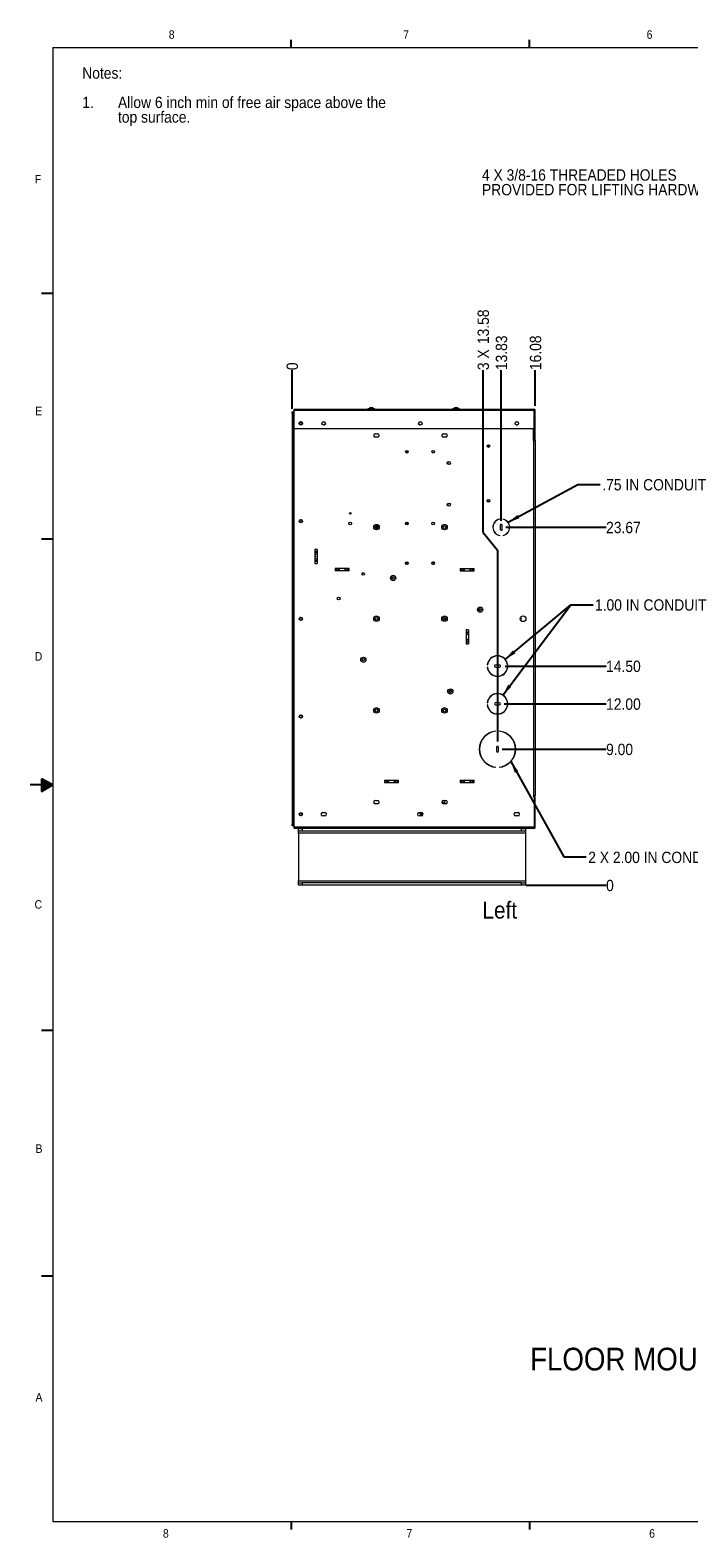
# Paper-space layout '2' of a CAD drawing. Header units: inches. Extents: x 1 to 109, y 1 to 85.
# Tile 1 of 134: x 1 to 38, y 1 to 84. Entities that reach past the tile are written whole.
import ezdxf

# ---------------------------------------------------------------- set-up
doc = ezdxf.new("R2010")
doc.units = ezdxf.units.IN
doc.header["$MEASUREMENT"] = 0
doc.layers.add('FORMAT', color=7, linetype='Continuous')
doc.styles.add('SLDTEXTSTYLE0', font='GOTHIC.TTF', dxfattribs={"width": 0.913})
doc.styles.add('SLDTEXTSTYLE1', font='GOTHIC.TTF', dxfattribs={"width": 0.913})
doc.styles.get("Standard").update_dxf_attribs({"font": 'GOTHIC.TTF'})
doc.dimstyles.new('SLDDIMSTYLE0', dxfattribs={"dimtxt": 0.625, "dimasz": 0.65, "dimexe": 0, "dimexo": 0.0625, "dimgap": 0.15625, "dimtad": 0, "dimtih": 1, "dimtoh": 1, "dimdec": 0, "dimlfac": 1.2, "dimrnd": 1e-09, "dimzin": 12, "dimdsep": 46, "dimtxsty": 'SLDTEXTSTYLE0', "dimblk1": 'NONE', "dimblk2": 'NONE', "dimsah": 1, "dimcen": 0.09, "dimadec": 0, "dimazin": 3, "dimtfac": 1, "dimtdec": 0, "dimtofl": 0, "dimtmove": 0, "dimatfit": 3, "dimldrblk": 'NONE', "dimfxl": 1, "dimfrac": 2, "dimtolj": 1, "dimtzin": 12, "dimarcsym": 0})
doc.dimstyles.new('SLDDIMSTYLE1', dxfattribs={"dimtxt": 0.625, "dimasz": 0.65, "dimexe": 0, "dimexo": 0.0625, "dimgap": 0.15625, "dimtad": 0, "dimtih": 1, "dimtoh": 1, "dimlfac": 1.2, "dimrnd": 1e-09, "dimzin": 12, "dimdsep": 46, "dimtxsty": 'SLDTEXTSTYLE0', "dimblk1": 'NONE', "dimblk2": 'NONE', "dimsah": 1, "dimcen": 0.09, "dimadec": 0, "dimazin": 3, "dimtfac": 1, "dimtofl": 0, "dimtmove": 0, "dimatfit": 3, "dimldrblk": 'NONE', "dimfxl": 1, "dimfrac": 2, "dimtolj": 1, "dimtzin": 12, "dimarcsym": 0})
doc.dimstyles.new('SLDDIMSTYLE2', dxfattribs={"dimtxt": 0, "dimasz": 0.65, "dimexe": 0, "dimexo": 0.0625, "dimgap": 0, "dimtad": 0, "dimtih": 1, "dimtoh": 1, "dimdec": 0, "dimrnd": 1e-09, "dimzin": 0, "dimdsep": 46, "dimtxsty": 'Standard', "dimsah": 1, "dimcen": 0.09, "dimadec": 0, "dimazin": 0, "dimtfac": 0.65, "dimtdec": 0, "dimtofl": 0, "dimtmove": 0, "dimatfit": 3, "dimfxl": 1, "dimfrac": 2, "dimtolj": 1, "dimtzin": 0, "dimarcsym": 0})
doc.dimstyles.new('SLDDIMSTYLE3', dxfattribs={"dimtxt": 0.625, "dimasz": 0.65, "dimexe": 0, "dimexo": 0.0625, "dimgap": 0.15625, "dimtad": 0, "dimtih": 1, "dimtoh": 1, "dimlfac": 1.2, "dimrnd": 1e-09, "dimzin": 4, "dimdsep": 46, "dimtxsty": 'SLDTEXTSTYLE0', "dimblk1": 'NONE', "dimblk2": 'NONE', "dimsah": 1, "dimcen": 0.09, "dimadec": 0, "dimazin": 1, "dimtfac": 1, "dimtofl": 0, "dimtmove": 0, "dimatfit": 3, "dimldrblk": 'NONE', "dimfxl": 1, "dimfrac": 2, "dimtolj": 1, "dimtzin": 12, "dimarcsym": 0})

# ---------------------------------------------------------------- blocks, each defined once
blk = doc.blocks.new('SW_NOTE_10')
at = {"layer": 'FORMAT', "color": 0, "ltscale": 5, "char_height": 0.625, "attachment_point": 1, "style": 'SLDTEXTSTYLE0'}
for s, insert in [('Notes:', (0, 0.798)), ('1.', (0, -0.818)), ('Allow 6 inch min of free air space above the ', (1.969, -0.818)), ('top surface.', (1.969, -1.626))]:
    blk.add_mtext(s, dxfattribs=dict(at, insert=insert))
blk = doc.blocks.new('SW_NOTE_19')
at = {"layer": 'FORMAT', "color": 0, "ltscale": 5, "char_height": 0.625, "attachment_point": 1, "style": 'SLDTEXTSTYLE0'}
for s, insert in [('4 X 3/8-16 THREADED HOLES', (-14.375, 1.211)), ('PROVIDED FOR LIFTING HARDWARE', (-14.375, 0.403))]:
    blk.add_mtext(s, dxfattribs=dict(at, insert=insert))
blk = doc.blocks.new('_D_54')
at = {"layer": 'FORMAT', "color": 1, "ltscale": 5}
blk.add_line((28.687, 37.137), (33.092, 37.137), dxfattribs=at)
at = {"layer": 'FORMAT', "color": 1, "ltscale": 5, "insert": (33.092, 37.439), "char_height": 0.625, "attachment_point": 1, "style": 'SLDTEXTSTYLE0'}
blk.add_mtext('0', dxfattribs=at)
blk = doc.blocks.new('_NONE')
blk = doc.blocks.new('_D_55')
at = {"layer": 'FORMAT', "color": 1, "ltscale": 5}
blk.add_line((27.359, 44.637), (33.092, 44.637), dxfattribs=at)
at = {"layer": 'FORMAT', "color": 1, "ltscale": 5, "insert": (33.092, 44.939), "char_height": 0.625, "attachment_point": 1, "style": 'SLDTEXTSTYLE0'}
blk.add_mtext('9.00', dxfattribs=at)
blk = doc.blocks.new('_D_56')
at = {"layer": 'FORMAT', "color": 1, "ltscale": 5}
blk.add_line((27.476, 47.133), (33.092, 47.133), dxfattribs=at)
at = {"layer": 'FORMAT', "color": 1, "ltscale": 5, "insert": (33.092, 47.435), "char_height": 0.625, "attachment_point": 1, "style": 'SLDTEXTSTYLE0'}
blk.add_mtext('12.00', dxfattribs=at)
blk = doc.blocks.new('_D_57')
at = {"layer": 'FORMAT', "color": 1, "ltscale": 5}
blk.add_line((27.526, 49.216), (33.092, 49.216), dxfattribs=at)
at = {"layer": 'FORMAT', "color": 1, "ltscale": 5, "insert": (33.092, 49.518), "char_height": 0.625, "attachment_point": 1, "style": 'SLDTEXTSTYLE0'}
blk.add_mtext('14.50', dxfattribs=at)
blk = doc.blocks.new('_D_58')
at = {"layer": 'FORMAT', "color": 1, "ltscale": 5}
blk.add_line((27.568, 56.866), (33.092, 56.866), dxfattribs=at)
at = {"layer": 'FORMAT', "color": 1, "ltscale": 5, "insert": (33.092, 57.168), "char_height": 0.625, "attachment_point": 1, "style": 'SLDTEXTSTYLE0'}
blk.add_mtext('23.67', dxfattribs=at)
blk = doc.blocks.new('_D_59')
at = {"layer": 'FORMAT', "color": 1, "ltscale": 5}
blk.add_line((15.793, 63.393), (15.793, 65.528), dxfattribs=at)
at = {"layer": 'FORMAT', "color": 1, "ltscale": 5, "insert": (15.491, 65.528), "char_height": 0.625, "attachment_point": 1, "rotation": 90, "style": 'SLDTEXTSTYLE0'}
blk.add_mtext('0', dxfattribs=at)
blk = doc.blocks.new('_D_60')
at = {"layer": 'FORMAT', "color": 1, "ltscale": 5}
for p, q in [((26.316, 56.583), (26.316, 65.528)), ((26.316, 56.583), (27.113, 55.599)), ((27.113, 55.599), (27.113, 45.053))]:
    blk.add_line(p, q, dxfattribs=at)
at = {"layer": 'FORMAT', "color": 1, "ltscale": 5, "char_height": 0.625, "attachment_point": 1, "rotation": 90, "style": 'SLDTEXTSTYLE0'}
for s, insert in [('13.58', (26.013, 66.96)), ('3 X ', (26.013, 65.528))]:
    blk.add_mtext(s, dxfattribs=dict(at, insert=insert))
blk = doc.blocks.new('_D_61')
at = {"layer": 'FORMAT', "color": 1, "ltscale": 5}
blk.add_line((27.318, 57.224), (27.318, 65.528), dxfattribs=at)
at = {"layer": 'FORMAT', "color": 1, "ltscale": 5, "insert": (27.015, 65.528), "char_height": 0.625, "attachment_point": 1, "rotation": 90, "style": 'SLDTEXTSTYLE0'}
blk.add_mtext('13.83', dxfattribs=at)
blk = doc.blocks.new('_D_62')
at = {"layer": 'FORMAT', "color": 1, "ltscale": 5}
blk.add_line((29.193, 63.562), (29.193, 65.528), dxfattribs=at)
at = {"layer": 'FORMAT', "color": 1, "ltscale": 5, "insert": (28.891, 65.528), "char_height": 0.625, "attachment_point": 1, "rotation": 90, "style": 'SLDTEXTSTYLE0'}
blk.add_mtext('16.08', dxfattribs=at)

psp = doc.layouts.new('2')

# ---------------------------------------------------------------- linework, layer by layer
at = {"color": 7, "linetype": 'Continuous', "lineweight": 15, "ltscale": 5}
for p, q in [((15.7934, 63.2261), (15.8681, 63.2261)), ((15.7934, 63.1428), (15.7934, 63.2261)), ((15.8681, 63.2261), (15.8681, 63.1428)), ((15.8848, 63.2261), (15.8681, 63.2261)), ((15.8848, 40.422), (15.8848, 63.2261)), ((15.9012, 63.2261), (15.8848, 63.2261)), ((15.9012, 40.3407), (15.9012, 63.3241)), ((15.9012, 63.3241), (15.9137, 63.3241)), ((15.9137, 63.3857), (29.1189, 63.3857)), ((15.9137, 63.3117), (15.9137, 63.3857)), ((15.9137, 62.2942), (15.9137, 63.3117)), ((29.1189, 63.3117), (15.9137, 63.3117)), ((19.9697, 63.3866), (19.9697, 63.3857)), ((20.3494, 63.3866), (19.9697, 63.3866)), ((20.2747, 63.4003), (20.0444, 63.4003)), ((20.1172, 63.4607), (20.2019, 63.4607)), ((20.3494, 63.3866), (20.3494, 63.3857)), ((25.016, 63.3866), (24.6364, 63.3866)), ((24.6364, 63.3866), (24.6364, 63.3857)), ((24.9413, 63.4003), (24.7111, 63.4003)), ((24.7838, 63.4607), (24.8686, 63.4607)), ((25.016, 63.3866), (25.016, 63.3857)), ((29.1189, 63.3817), (29.1189, 63.3857)), ((29.1189, 63.3817), (29.1189, 63.3117)), ((29.1189, 63.3117), (29.1189, 62.2942)), ((29.143, 61.6692), (29.143, 63.3117)), ((29.143, 63.3117), (29.1929, 63.3117)), ((29.1929, 61.6692), (29.1929, 63.3117)), ((15.7934, 63.1428), (15.7934, 40.5054)), ((15.8681, 63.1428), (15.7934, 63.1428)), ((15.8681, 63.1428), (15.8681, 40.5054)), ((17.4999, 62.6857), (17.5708, 62.6857)), ((17.5708, 62.5041), (17.4999, 62.5041)), ((22.8191, 62.6857), (22.89, 62.6857)), ((22.89, 62.5041), (22.8191, 62.5041)), ((28.1383, 62.6857), (28.2091, 62.6857)), ((28.2091, 62.5041), (28.1383, 62.5041)), ((29.1189, 62.2942), (15.9137, 62.2942)), ((20.3772, 62.0191), (20.508, 62.0191)), ((20.508, 61.8374), (20.3772, 61.8374)), ((24.1272, 62.0191), (24.258, 62.0191)), ((24.258, 61.8374), (24.1272, 61.8374)), ((29.0887, 61.6574), (29.0887, 62.2942)), ((29.0887, 61.7191), (29.1189, 61.7191)), ((29.0887, 61.6692), (29.1189, 61.6692)), ((29.0887, 61.6574), (29.1137, 61.6574)), ((29.1137, 42.0693), (29.1137, 61.6574)), ((29.1137, 61.6574), (29.1926, 61.6574)), ((29.1189, 61.7191), (29.1189, 61.6692)), ((29.1929, 61.6692), (29.143, 61.6692)), ((29.1926, 61.6574), (29.1926, 42.0693)), ((22.1155, 61.106), (22.1155, 60.9588)), ((22.1333, 61.1025), (22.1333, 60.9623)), ((22.1562, 61.0902), (22.1562, 60.9746)), ((22.1739, 61.0699), (22.1739, 60.9949)), ((23.628, 61.0762), (23.628, 60.9886)), ((26.582, 61.3938), (26.582, 61.2965)), ((26.6341, 61.3915), (26.6341, 61.2988)), ((24.352, 60.4565), (24.352, 60.3583)), ((24.3697, 60.4761), (24.3697, 60.3388)), ((24.352, 58.1648), (24.352, 58.0667)), ((24.3697, 58.1844), (24.3697, 58.0471)), ((20.4509, 56.8065), (20.4509, 56.9466)), ((22.1155, 57.1476), (22.1155, 57.0005)), ((22.1333, 57.1442), (22.1333, 57.004)), ((22.1562, 57.1319), (22.1562, 57.0163)), ((22.1739, 57.1116), (22.1739, 57.0366)), ((23.628, 57.1179), (23.628, 57.0303)), ((27.2343, 57.3143), (27.2343, 57.3202)), ((27.2635, 56.9764), (27.2635, 56.7597)), ((27.3726, 56.7574), (27.3718, 56.9741)), ((27.401, 57.3202), (27.401, 57.3143)), ((27.2496, 56.4087), (27.249, 56.4147)), ((27.401, 56.4172), (27.401, 56.4112)), ((17.1743, 55.6468), (17.0443, 55.6468)), ((17.0443, 55.6468), (17.0443, 54.8768)), ((17.0443, 55.551), (17.1743, 55.551)), ((17.1743, 55.482), (17.0443, 55.482)), ((17.0443, 55.4059), (17.1743, 55.4059)), ((17.1743, 55.1177), (17.0443, 55.1177)), ((17.0443, 55.0417), (17.1743, 55.0417)), ((17.1743, 54.9726), (17.0443, 54.9726)), ((17.0443, 54.8768), (17.1743, 54.8768)), ((17.1743, 55.6468), (17.1743, 54.8768)), ((22.0649, 54.9039), (22.0397, 54.8655)), ((22.1834, 54.8972), (22.0649, 54.9039)), ((18.936, 54.5918), (18.1659, 54.5918)), ((18.1659, 54.5918), (18.1659, 54.4618)), ((18.936, 54.4618), (18.1659, 54.4618)), ((18.2618, 54.4618), (18.2618, 54.5918)), ((18.3308, 54.5918), (18.3308, 54.4618)), ((18.4069, 54.4618), (18.4069, 54.5918)), ((18.695, 54.5918), (18.695, 54.4618)), ((18.7711, 54.4618), (18.7711, 54.5918)), ((18.8401, 54.5918), (18.8401, 54.4618)), ((18.936, 54.4618), (18.936, 54.5918)), ((25.0576, 54.5935), (25.0576, 54.4635)), ((25.0576, 54.5935), (25.8276, 54.5935)), ((25.0576, 54.4635), (25.8276, 54.4635)), ((25.1534, 54.4635), (25.1534, 54.5935)), ((25.2225, 54.5935), (25.2225, 54.4635)), ((25.2985, 54.4635), (25.2985, 54.5935)), ((25.5867, 54.5935), (25.5867, 54.4635)), ((25.6628, 54.4635), (25.6628, 54.5935)), ((25.7318, 54.5935), (25.7318, 54.4635)), ((25.8276, 54.4635), (25.8276, 54.5935)), ((26.1114, 52.3447), (26.0935, 52.3447)), ((26.1114, 52.3447), (26.1114, 52.2785)), ((28.4058, 51.7163), (28.4058, 51.934)), ((25.5076, 51.2091), (25.3776, 51.2091)), ((25.3776, 51.2091), (25.3776, 50.4391)), ((25.3776, 51.1133), (25.5076, 51.1133)), ((25.5076, 51.0442), (25.3776, 51.0442)), ((25.3776, 50.9682), (25.5076, 50.9682)), ((25.5076, 51.2091), (25.5076, 50.4391)), ((25.5076, 50.68), (25.3776, 50.68)), ((25.3776, 50.6039), (25.5076, 50.6039)), ((25.5076, 50.5349), (25.3776, 50.5349)), ((25.3776, 50.4391), (25.5076, 50.4391)), ((26.5465, 49.2827), (26.5591, 49.2827)), ((26.5591, 49.1577), (26.5465, 49.1577)), ((26.9426, 49.2243), (26.9426, 49.216)), ((27.226, 49.2743), (26.9926, 49.2743)), ((26.9926, 49.166), (27.226, 49.166)), ((27.276, 49.216), (27.276, 49.2243)), ((27.6595, 49.2827), (27.6721, 49.2827)), ((27.6721, 49.1577), (27.6595, 49.1577)), ((26.9451, 48.6782), (26.9375, 48.6937)), ((24.4939, 47.8651), (24.5023, 47.8831)), ((26.5465, 47.1993), (26.5591, 47.1993)), ((26.5591, 47.0743), (26.5465, 47.0743)), ((26.9426, 47.141), (26.9426, 47.1327)), ((27.226, 47.191), (26.9926, 47.191)), ((26.9926, 47.0827), (27.226, 47.0827)), ((27.207, 46.5791), (27.0116, 46.5791)), ((27.276, 47.1327), (27.276, 47.141)), ((27.6595, 47.1993), (27.6721, 47.1993)), ((27.6721, 47.0743), (27.6595, 47.0743)), ((26.153, 44.9364), (26.153, 44.8914)), ((27.026, 45.6229), (27.026, 45.6354)), ((27.1926, 45.6354), (27.1926, 45.6229)), ((28.028, 45.0369), (28.028, 45.0045)), ((26.153, 44.3822), (26.153, 44.3373)), ((26.2649, 44.1207), (26.2503, 44.1207)), ((27.0551, 44.7535), (27.0551, 44.5202)), ((27.1135, 44.8035), (27.1051, 44.8035)), ((27.1051, 44.4702), (27.1135, 44.4702)), ((27.1635, 44.5202), (27.1635, 44.7535)), ((27.9683, 44.1207), (27.9537, 44.1207)), ((28.028, 44.2691), (28.028, 44.2367)), ((27.026, 43.6382), (27.026, 43.6508)), ((27.1926, 43.6508), (27.1926, 43.6382)), ((20.891, 42.9268), (20.891, 42.7968)), ((20.891, 42.9268), (21.661, 42.9268)), ((20.891, 42.7968), (21.661, 42.7968)), ((20.9868, 42.7968), (20.9868, 42.9268)), ((21.0558, 42.9268), (21.0558, 42.7968)), ((21.1319, 42.7968), (21.1319, 42.9268)), ((21.4201, 42.9268), (21.4201, 42.7968)), ((21.4961, 42.7968), (21.4961, 42.9268)), ((21.5652, 42.9268), (21.5652, 42.7968)), ((21.661, 42.7968), (21.661, 42.9268)), ((25.0576, 42.9268), (25.0576, 42.7968)), ((25.0576, 42.9268), (25.8276, 42.9268)), ((25.0576, 42.7968), (25.8276, 42.7968)), ((25.1534, 42.7968), (25.1534, 42.9268)), ((25.2225, 42.9268), (25.2225, 42.7968)), ((25.2985, 42.7968), (25.2985, 42.9268)), ((25.5867, 42.9268), (25.5867, 42.7968)), ((25.6628, 42.7968), (25.6628, 42.9268)), ((25.7318, 42.9268), (25.7318, 42.7968)), ((25.8276, 42.7968), (25.8276, 42.9268)), ((20.3772, 41.8107), (20.508, 41.8107)), ((20.508, 41.6291), (20.3772, 41.6291)), ((24.0426, 41.753), (24.0426, 41.7374)), ((24.1272, 41.8107), (24.258, 41.8107)), ((24.258, 41.6291), (24.1272, 41.6291)), ((24.2126, 41.7374), (24.2126, 41.8107)), ((29.0826, 42.0693), (29.1137, 42.0693)), ((29.0826, 42.0693), (29.0826, 42.0382)), ((29.1137, 42.053), (29.0826, 42.053)), ((29.0826, 42.0382), (29.1304, 42.0382)), ((29.1926, 42.0693), (29.1137, 42.0693)), ((29.1304, 42.0382), (29.1304, 40.3407)), ((29.1304, 41.9741), (29.1926, 41.9741)), ((29.1926, 40.3407), (29.1926, 41.9741)), ((17.4702, 41.1441), (17.601, 41.1441)), ((17.601, 40.9624), (17.4702, 40.9624)), ((22.7894, 41.1441), (22.9202, 41.1441)), ((22.9202, 40.9624), (22.7894, 40.9624)), ((28.1085, 41.1441), (28.2394, 41.1441)), ((28.2394, 40.9624), (28.1085, 40.9624)), ((15.7934, 40.5054), (15.8681, 40.5054)), ((15.7934, 40.422), (15.7934, 40.5054)), ((15.8681, 40.422), (15.7934, 40.422)), ((15.8681, 40.5054), (15.8681, 40.422)), ((15.8681, 40.422), (15.8848, 40.422)), ((15.9012, 40.422), (15.8848, 40.422)), ((29.1304, 40.3407), (15.9012, 40.3407)), ((15.9012, 40.2618), (15.9012, 40.3407)), ((16.3537, 40.2618), (15.9012, 40.2618)), ((16.1454, 40.1185), (16.1454, 40.2618)), ((16.1454, 40.2618), (16.3537, 40.2618)), ((16.3537, 40.1185), (16.1454, 40.1185)), ((16.1454, 40.0143), (16.1454, 40.1185)), ((28.6454, 40.0143), (16.1454, 40.0143)), ((16.1454, 40.0143), (16.1454, 37.3843)), ((16.3537, 40.2618), (16.3537, 40.1185)), ((28.437, 40.2618), (16.3537, 40.2618)), ((28.437, 40.1185), (16.3537, 40.1185)), ((28.437, 40.1185), (28.437, 40.2618)), ((28.437, 40.2618), (28.6454, 40.2618)), ((29.1137, 40.2618), (28.437, 40.2618)), ((28.6454, 40.1185), (28.437, 40.1185)), ((28.6454, 40.2618), (28.6454, 40.1185)), ((28.6454, 40.1185), (28.6454, 40.0143)), ((28.6454, 40.0143), (28.6454, 37.3843)), ((29.1304, 40.2618), (29.1137, 40.2618)), ((29.1304, 40.3407), (29.1304, 40.2618)), ((29.1304, 40.3407), (29.1926, 40.3407)), ((16.1454, 37.3843), (28.6454, 37.3843)), ((16.1454, 37.2802), (16.1454, 37.3843)), ((16.1454, 37.1368), (16.1454, 37.2802)), ((16.1454, 37.2802), (16.3537, 37.2802)), ((16.3537, 37.1368), (16.1454, 37.1368)), ((16.3537, 37.2802), (16.3537, 37.1368)), ((28.437, 37.2802), (16.3537, 37.2802)), ((28.437, 37.1368), (16.3537, 37.1368)), ((28.437, 37.1368), (28.437, 37.2802)), ((28.437, 37.2802), (28.6454, 37.2802)), ((28.6454, 37.1368), (28.437, 37.1368)), ((28.6454, 37.3843), (28.6454, 37.2802)), ((28.6454, 37.2802), (28.6454, 37.1368))]:
    psp.add_line(p, q, dxfattribs=at)
at = {"color": 8, "linetype": 'Continuous', "lineweight": 15, "ltscale": 5}
for p, q in [((28.4225, 51.7014), (28.4225, 51.9489)), ((29.1137, 42.0382), (29.1137, 42.053))]:
    psp.add_line(p, q, dxfattribs=at)
at = {"color": 7, "linetype": 'Continuous', "lineweight": 15, "ltscale": 5, "flags": 128}
for points in [[(29.1189, 61.6692), (29.1333, 61.6707), (29.143, 61.6733)], [(26.7639, 48.7873), (26.7607, 48.7871), (26.7468, 48.7852)], [(24.4548, 47.8434), (24.4668, 47.8471), (24.486, 47.8581)], [(24.486, 47.8581), (24.5014, 47.8741), (24.5073, 47.8837)]]:
    psp.add_lwpolyline(points, dxfattribs=at)
at = {"color": 8, "linetype": 'Continuous', "lineweight": 15, "ltscale": 5, "flags": 128}
for points in [[(23.6069, 54.8235), (23.5423, 54.8178), (23.5422, 54.8178)], [(22.9519, 41.1384), (22.9612, 41.1283), (23.0057, 41.0841)]]:
    psp.add_lwpolyline(points, dxfattribs=at)
at = {"color": 7, "linetype": 'Continuous', "lineweight": 15, "ltscale": 25}
for centre, radius in [((16.2762, 62.5949), 0.0975), ((16.2762, 62.5949), 0.0887), ((16.2762, 62.5949), 0.0705), ((17.5354, 62.5949), 0.0975), ((22.8545, 62.5949), 0.0975), ((28.1737, 62.5949), 0.0975), ((22.1104, 61.0324), 0.0738), ((23.5687, 61.0324), 0.0738), ((26.606, 61.3452), 0.0738), ((26.606, 61.3452), 0.0683), ((26.606, 61.3452), 0.0567), ((26.606, 61.3452), 0.0542), ((24.426, 60.4074), 0.0888), ((24.426, 58.1157), 0.0888), ((26.606, 58.3243), 0.0738), ((26.606, 58.3243), 0.0683), ((26.606, 58.3243), 0.0567), ((26.606, 58.3243), 0.0543), ((18.9943, 57.6352), 0.04), ((16.2762, 57.2095), 0.0888), ((16.2762, 57.2091), 0.0705), ((18.9945, 57.0741), 0.0738), ((20.4426, 56.8766), 0.1526), ((20.4426, 56.8766), 0.0705), ((22.1104, 57.0741), 0.0738), ((23.5687, 57.0741), 0.0738), ((24.1926, 56.8766), 0.1526), ((24.1926, 56.8766), 0.0705), ((17.1093, 55.2618), 0.00208), ((22.1104, 54.8866), 0.0737), ((23.5687, 54.8866), 0.0738), ((19.7137, 54.2949), 0.0738), ((21.3593, 54.0691), 0.1435), ((21.3593, 54.0691), 0.0615), ((18.3595, 52.9407), 0.0738), ((26.1518, 52.3249), 0.1435), ((26.1518, 52.3249), 0.0615), ((16.2762, 51.8241), 0.0887), ((16.2762, 51.8232), 0.0705), ((20.4426, 51.8249), 0.1526), ((20.4426, 51.8249), 0.0705), ((24.1926, 51.8249), 0.1526), ((24.1926, 51.8249), 0.0705), ((28.5179, 51.8252), 0.1562), ((19.721, 49.5666), 0.1435), ((19.721, 49.5666), 0.0615), ((24.5126, 47.8224), 0.1435), ((24.5126, 47.8224), 0.0615), ((20.4426, 46.7732), 0.1526), ((20.4426, 46.7732), 0.0705), ((24.1926, 46.7732), 0.1526), ((24.1926, 46.7732), 0.0705), ((16.2762, 46.4387), 0.0887), ((16.2762, 46.4374), 0.0705), ((16.2762, 41.0532), 0.0888), ((16.2762, 41.0516), 0.0705)]:
    psp.add_circle(centre, radius, dxfattribs=at)
for centre, radius, start, end in [((20.0279, 63.4034), 0.0168, 270, 349.42711), ((20.1172, 63.3867), 0.074, 90, 169.42711), ((20.2019, 63.3867), 0.074, 10.57289, 90), ((20.2912, 63.4034), 0.0168, 190.57289, 270), ((24.6945, 63.4034), 0.0168, 270, 349.42711), ((24.7838, 63.3867), 0.074, 90, 169.42711), ((24.8686, 63.3867), 0.074, 10.57289, 90), ((24.9579, 63.4034), 0.0168, 190.57289, 270), ((29.1189, 63.3117), 0.074, 0, 90), ((29.1189, 63.3117), 0.0242, 0, 90), ((16.2762, 62.5949), 0.0705, 90, 180), ((16.2762, 62.5949), 0.0705, 270, 90), ((20.3772, 61.9282), 0.0908, 90, 270), ((20.508, 61.9282), 0.0908, 270, 90), ((24.1272, 61.9282), 0.0908, 90, 270), ((24.258, 61.9282), 0.0908, 270, 90), ((29.1189, 61.7432), 0.0242, 270, 0), ((16.2762, 57.2091), 0.0705, 90, 180), ((16.2762, 57.2091), 0.0705, 270, 90), ((20.4426, 56.8766), 0.0705, 276.761061, 83.238939), ((27.3176, 56.8657), 0.4621, 100.389719, 261.537212), ((27.3176, 56.8657), 0.4563, 100.52406, 261.344729), ((27.3176, 56.9741), 0.0542, 359.998452, 177.55016), ((27.318, 56.7574), 0.0546, 177.568522, 359.99962), ((27.3176, 56.8657), 0.4621, 280.389719, 79.610281), ((27.3176, 56.8657), 0.4563, 280.52406, 79.47594), ((23.6593, 53.8666), 1.0417, 91.101314, 99.04718), ((23.6593, 53.8666), 1.075, 92.165237, 97.983257), ((22.1325, 54.7699), 0.0567, 72.608319, 128.814416), ((16.2762, 51.8232), 0.0705, 90, 180), ((16.2762, 51.8232), 0.0705, 270, 90), ((24.1276, 51.7565), 0.1104, 7.139936, 85.781148), ((27.1093, 49.2202), 0.5663, 6.336949, 173.663051), ((27.1093, 49.2202), 0.5663, 186.336949, 353.663051), ((27.1093, 49.2202), 0.5538, 6.480602, 173.519398), ((27.1093, 49.2202), 0.5537, 186.480602, 353.519398), ((26.9926, 49.2243), 0.05, 90, 180), ((26.9926, 49.216), 0.05, 180, 270), ((27.226, 49.2243), 0.05, 0, 90), ((27.226, 49.216), 0.05, 270, 0), ((23.6617, 48.9151), 1.4192, 305.820191, 309.997054), ((27.1093, 47.1368), 0.5663, 6.336949, 173.663051), ((27.1093, 47.1368), 0.5537, 6.480602, 173.519398), ((27.1093, 47.1368), 0.5663, 186.336949, 353.663051), ((27.1093, 47.1368), 0.5537, 186.480602, 353.519398), ((26.9926, 47.141), 0.05, 90, 180), ((26.9926, 47.1327), 0.05, 180, 270), ((27.226, 47.141), 0.05, 0, 90), ((27.226, 47.1327), 0.05, 270, 360), ((16.2762, 46.4374), 0.0705, 90, 180), ((16.2762, 46.4374), 0.0705, 270, 90), ((27.1093, 44.6368), 1.0021, 94.770231, 265.229769), ((27.1093, 44.6368), 0.9896, 94.830629, 265.169371), ((27.1093, 44.6368), 1.0021, 274.770231, 85.229769), ((27.1093, 44.6368), 0.9896, 274.830629, 85.169371), ((27.1051, 44.7535), 0.05, 90, 180), ((27.1051, 44.5202), 0.05, 180, 270), ((27.1135, 44.7535), 0.05, 0, 90), ((27.1135, 44.5202), 0.05, 270, 0), ((20.3772, 41.7199), 0.0908, 90, 270), ((20.508, 41.7199), 0.0908, 270, 90), ((24.1272, 41.7199), 0.0908, 90, 270), ((24.1276, 41.7374), 0.085, 180.00001, 0.00001), ((24.1276, 41.7849), 0.0792, 192.225398, 19.045311), ((24.128, 41.7849), 0.1292, 252.186278, 286.808578), ((24.258, 41.7199), 0.0908, 270, 90), ((29.1137, 41.9741), 0.0789, 0, 90), ((16.2762, 41.0516), 0.0705, 90, 180), ((16.2762, 41.0516), 0.0705, 270, 90), ((17.4702, 41.0532), 0.0908, 90, 270), ((17.601, 41.0532), 0.0908, 270, 90), ((22.7894, 41.0532), 0.0908, 90, 270), ((23.6593, 41.7849), 1.075, 216.592803, 229.254372), ((23.6593, 41.7849), 1.0417, 217.966454, 229.712536), ((22.9202, 41.0532), 0.0908, 270, 90), ((28.1085, 41.0532), 0.0908, 90, 270), ((28.2394, 41.0532), 0.0908, 270, 90), ((29.1137, 40.3407), 0.0789, 282.192288, 0)]:
    psp.add_arc(centre, radius, start, end, dxfattribs=at)
at = {"layer": 'FORMAT', "lineweight": 0, "ltscale": 5}
for p, q in [((2.6144, 83.303), (107.6144, 83.303)), ((2.6144, 83.303), (2.6144, 2.053)), ((107.6144, 2.053), (2.6144, 2.053))]:
    psp.add_line(p, q, dxfattribs=at)
at = {"layer": 'FORMAT', "ltscale": 5}
for p, q in [((15.7394, 83.303), (15.7394, 83.727)), ((28.8644, 83.303), (28.8644, 83.727)), ((2.6144, 69.758), (1.9894, 69.758)), ((2.6144, 56.218), (1.9894, 56.218)), ((2.6144, 42.678), (1.3644, 42.678)), ((1.9944, 43.0057), (1.9944, 42.3117)), ((2.6144, 42.678), (1.9944, 43.0057)), ((1.9944, 42.9134), (2.6144, 42.678)), ((1.9944, 42.7936), (2.6144, 42.678)), ((1.9944, 42.3117), (2.6144, 42.678)), ((1.9944, 42.4482), (2.6144, 42.678)), ((1.9944, 42.5818), (2.6144, 42.678)), ((2.6144, 29.138), (1.9894, 29.138)), ((2.6144, 15.598), (1.9894, 15.598)), ((15.7394, 2.053), (15.7394, 1.629)), ((28.8644, 2.053), (28.8644, 1.629))]:
    psp.add_line(p, q, dxfattribs=at)

# ---------------------------------------------------------------- block references
psp.add_blockref('SW_NOTE_10', (4.2327, 81.4156), dxfattribs=at)
at = {"layer": 'FORMAT', "color": 1, "ltscale": 5}
psp.add_blockref('SW_NOTE_19', (40.6286, 75.3845), dxfattribs=at)

# ---------------------------------------------------------------- texts
at = {"layer": 'FORMAT', "color": 7, "ltscale": 5}
for s, insert, char_height, attachment_point, style in [('8', (9.0006, 84.2579), 0.4687, 1, 'SLDTEXTSTYLE0'), ('7', (21.9162, 84.2571), 0.4687, 1, 'SLDTEXTSTYLE0'), ('6', (35.327, 84.2555), 0.4687, 1, 'SLDTEXTSTYLE0'), ('F', (1.6212, 76.2825), 0.4687, 1, 'SLDTEXTSTYLE0'), ('E', (1.6455, 63.5081), 0.4687, 1, 'SLDTEXTSTYLE0'), ('D', (1.6205, 49.9869), 0.4687, 1, 'SLDTEXTSTYLE0'), ('C', (1.6062, 36.3159), 0.4687, 1, 'SLDTEXTSTYLE0'), ('B', (1.6615, 22.8589), 0.4687, 1, 'SLDTEXTSTYLE0'), ('FLOOR MOUNT CONFIGURATION', (41.1529, 11.6508), 1.25, 2, 'SLDTEXTSTYLE1'), ('A', (1.6593, 9.1562), 0.4687, 1, 'SLDTEXTSTYLE0'), ('8', (8.6787, 1.6506), 0.4687, 1, 'SLDTEXTSTYLE0'), ('7', (22.0923, 1.6533), 0.4687, 1, 'SLDTEXTSTYLE0'), ('6', (35.4667, 1.6506), 0.4687, 1, 'SLDTEXTSTYLE0')]:
    psp.add_mtext(s, dxfattribs=dict(at, insert=insert, char_height=char_height, attachment_point=attachment_point, style=style))
at = {"layer": 'FORMAT', "color": 1, "ltscale": 5, "char_height": 0.625, "attachment_point": 1, "style": 'SLDTEXTSTYLE0'}
for s, insert in [('.75 IN CONDUIT', (32.8841, 59.5244)), ('1.00 IN CONDUIT', (32.4791, 52.8988)), ('2 X 2.00 IN CONDUIT', (32.1086, 38.9884))]:
    psp.add_mtext(s, dxfattribs=dict(at, insert=insert))
at = {"layer": 'FORMAT', "ltscale": 5, "insert": (26.2803, 36.239), "char_height": 0.9375, "attachment_point": 1, "style": 'SLDTEXTSTYLE1'}
psp.add_mtext('Left', dxfattribs=at)

# ---------------------------------------------------------------- dimensions: what is measured, and where the dimension line sits
at = {"layer": 'FORMAT', "color": 1, "ltscale": 5}
dim = psp.add_ordinate_dim(feature_location=(27.1135, 44.8035), offset=(-0.7979, 20.7246), dtype=1, origin=(15.7934, 63.1428), text='3 X <>', dimstyle='SLDDIMSTYLE1', dxfattribs=at)
dim.commit()
dim.dimension.update_dxf_attribs({"geometry": '_D_60', "text_midpoint": (26.3155, 67.5368)})
for feature_location, offset, dtype, origin, dimstyle, picture, middle in [((27.3176, 56.9741), (0, 8.5541), 1, (15.7934, 63.1428), 'SLDDIMSTYLE1', '_D_61', (27.3176, 66.8211)), ((29.1929, 63.3117), (0, 2.2164), 1, (15.7934, 63.1428), 'SLDDIMSTYLE1', '_D_62', (29.1929, 66.8211)), ((15.793381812, 63.1427894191), (0, 2.3853450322), 1, (15.793381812, 63.1427894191), 'SLDDIMSTYLE0', '_D_59', (15.793381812, 66.0129434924)), ((27.3176, 56.8657), (5.7744, 0), 0, (28.437, 37.1368), 'SLDDIMSTYLE1', '_D_58', (34.385, 56.8657)), ((27.275965, 49.215988), (5.81604, 0), 0, (28.437048, 37.136822), 'SLDDIMSTYLE3', '_D_57', (34.384973, 49.215988)), ((27.226, 47.1327), (5.866, 0), 0, (28.437, 37.1368), 'SLDDIMSTYLE3', '_D_56', (34.385, 47.1327)), ((27.1093, 44.6368), (5.9827, 0), 0, (28.437, 37.1368), 'SLDDIMSTYLE3', '_D_55', (34.1541, 44.6368)), ((28.4370484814, 37.1368217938), (4.6549562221, 0), 0, (28.4370484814, 37.1368217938), 'SLDDIMSTYLE0', '_D_54', (33.5768137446, 37.1368217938))]:
    dim = psp.add_ordinate_dim(feature_location=feature_location, offset=offset, dtype=dtype, origin=origin, dimstyle=dimstyle, dxfattribs=at)
    dim.commit()
    dim.dimension.update_dxf_attribs({"geometry": picture, "text_midpoint": middle})

# ---------------------------------------------------------------- leaders
for points in [[(27.6887, 57.1411), (31.542, 59.2298), (32.7723, 59.2298)], [(27.3955, 47.6108), (31.1428, 52.5932), (32.3732, 52.5932)], [(27.5267, 49.5841), (31.1428, 52.5932), (32.3732, 52.5932)], [(27.843, 43.9543), (30.7686, 38.6964), (31.9989, 38.6964)]]:
    psp.add_leader(points, dimstyle='SLDDIMSTYLE2', dxfattribs=at)

doc.saveas('drawing.dxf')
